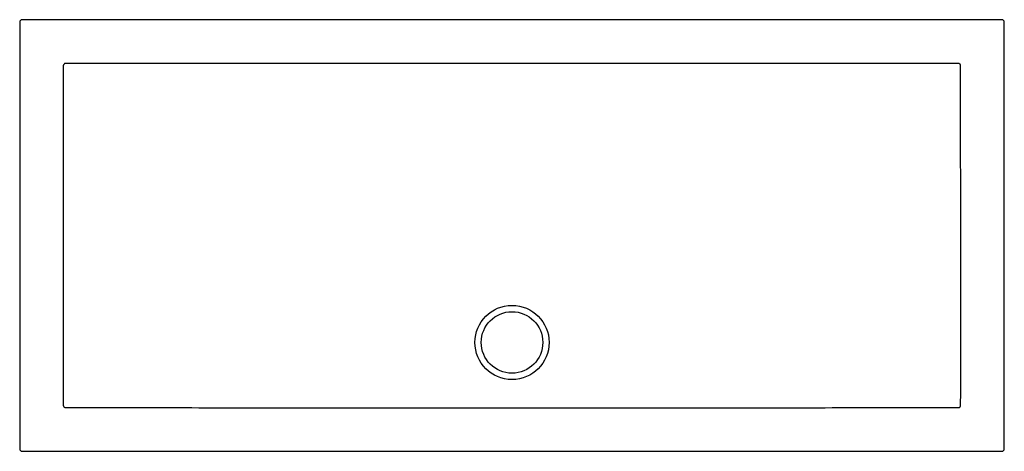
# Model space of a CAD drawing. Header units: millimetres. Extents: x 5390.89 to 5392.49, y 2595.07 to 2595.77.
import ezdxf

# ---------------------------------------------------------------- set-up
doc = ezdxf.new("R2010")
doc.units = ezdxf.units.MM
doc.layers.add('SANINDUSA', color=3, linetype='Continuous')

msp = doc.modelspace()

# ---------------------------------------------------------------- linework, layer by layer
at = {"layer": 'SANINDUSA'}
for p, q in [((5390.8895, 2595.7675), (5390.8895, 2595.3709)), ((5392.4867, 2595.7715), (5390.8935, 2595.7715)), ((5392.4907, 2595.3405), (5392.4907, 2595.7675)), ((5390.8895, 2595.3905), (5390.8895, 2595.0743)), ((5392.4907, 2595.0743), (5392.4907, 2595.3405)), ((5390.8935, 2595.0703), (5392.4867, 2595.0703))]:
    msp.add_line(p, q, dxfattribs=at)
at = {"layer": 'SANINDUSA', "flags": 128}
for points in [[(5392.4198, 2595.3405), (5392.4198, 2595.3639), (5392.4197, 2595.6955)], [(5392.4198, 2595.2459), (5392.4198, 2595.2539), (5392.4198, 2595.2859), (5392.4198, 2595.3405)]]:
    msp.add_lwpolyline(points, dxfattribs=at)
at = {"layer": 'SANINDUSA'}
for radius in [0.0603, 0.05]:
    msp.add_circle((5391.6901, 2595.2471), radius, dxfattribs=at)
for centre, major_axis in [((5390.8935, 2595.7675), (-0.00283, 0.00283)), ((5392.4867, 2595.7675), (0.00283, 0.00283)), ((5390.8935, 2595.0743), (-0.00283, -0.00283)), ((5392.4867, 2595.0743), (0.00283, -0.00283))]:
    msp.add_ellipse(centre, major_axis=major_axis, ratio=0.999695, start_param=5.497939, end_param=7.068431, dxfattribs=at)
for points, knots in [([(5390.9641, 2595.7005), (5390.9639, 2595.7005), (5390.9636, 2595.7005), (5390.9632, 2595.7004), (5390.9629, 2595.7003), (5390.9625, 2595.7002), (5390.9623, 2595.7), (5390.9619, 2595.6998), (5390.9617, 2595.6996), (5390.9612, 2595.6991), (5390.9609, 2595.6987), (5390.9606, 2595.698), (5390.9605, 2595.6978), (5390.9604, 2595.6973), (5390.9604, 2595.6971), (5390.9604, 2595.6968)], [0, 0, 0, 0, 0.125, 0.125, 0.25, 0.25, 0.375, 0.375, 0.5, 0.5, 0.75, 0.75, 0.875, 0.875, 1, 1, 1, 1]), ([(5390.9604, 2595.6955), (5390.9604, 2595.6122), (5390.9604, 2595.5289), (5390.9604, 2595.4207), (5390.9604, 2595.3958), (5390.9604, 2595.3709)], [0, 0, 0, 0, 0.5, 0.5, 0.6497097, 0.6497097, 0.6497097, 0.6497097]), ([(5391.6901, 2595.7006), (5391.6297, 2595.7006), (5391.5693, 2595.7006), (5391.4486, 2595.7006), (5391.3882, 2595.7006), (5391.207, 2595.7006), (5391.0863, 2595.7006), (5390.9655, 2595.7005)], [0, 0, 0, 0, 0.25, 0.25, 0.5, 0.5, 1, 1, 1, 1]), ([(5392.4147, 2595.7005), (5392.2939, 2595.7006), (5392.1731, 2595.7006), (5391.992, 2595.7006), (5391.9316, 2595.7006), (5391.8108, 2595.7006), (5391.7505, 2595.7006), (5391.6901, 2595.7006)], [0, 0, 0, 0, 0.5, 0.5, 0.75, 0.75, 1, 1, 1, 1]), ([(5392.4197, 2595.6968), (5392.4197, 2595.6971), (5392.4197, 2595.6973), (5392.4196, 2595.6978), (5392.4196, 2595.698), (5392.4194, 2595.6985), (5392.4193, 2595.6987), (5392.419, 2595.6991), (5392.4188, 2595.6993), (5392.4183, 2595.6998), (5392.4179, 2595.7001), (5392.4172, 2595.7003), (5392.417, 2595.7004), (5392.4165, 2595.7005), (5392.4163, 2595.7005), (5392.416, 2595.7005)], [0, 0, 0, 0, 0.125, 0.125, 0.25, 0.25, 0.375, 0.375, 0.5, 0.5, 0.75, 0.75, 0.875, 0.875, 1, 1, 1, 1]), ([(5390.9604, 2595.1449), (5390.9604, 2595.1447), (5390.9604, 2595.1444), (5390.9605, 2595.144), (5390.9606, 2595.1437), (5390.9608, 2595.1433), (5390.9609, 2595.1431), (5390.9612, 2595.1427), (5390.9613, 2595.1425), (5390.9618, 2595.142), (5390.9623, 2595.1417), (5390.9629, 2595.1414), (5390.9632, 2595.1413), (5390.9636, 2595.1412), (5390.9639, 2595.1412), (5390.9641, 2595.1412)], [0, 0, 0, 0, 0.125, 0.125, 0.25, 0.25, 0.375, 0.375, 0.5, 0.5, 0.75, 0.75, 0.875, 0.875, 1, 1, 1, 1]), ([(5390.9655, 2595.1412), (5390.9957, 2595.1412), (5391.0259, 2595.1412), (5391.0863, 2595.1412), (5391.1164, 2595.1412), (5391.207, 2595.1411), (5391.2674, 2595.1411), (5391.358, 2595.1411), (5391.3882, 2595.1411), (5391.4486, 2595.1411), (5391.4787, 2595.1411), (5391.524, 2595.1411), (5391.5391, 2595.1411), (5391.5693, 2595.1411), (5391.5844, 2595.1411), (5391.6071, 2595.1411), (5391.6146, 2595.1411), (5391.6297, 2595.1411), (5391.6372, 2595.1411), (5391.6523, 2595.1411), (5391.6599, 2595.1411), (5391.675, 2595.1411), (5391.6825, 2595.1411), (5391.6976, 2595.1411), (5391.7052, 2595.1411), (5391.7203, 2595.1411), (5391.7278, 2595.1411), (5391.7429, 2595.1411), (5391.7505, 2595.1411), (5391.7656, 2595.1411), (5391.7731, 2595.1411), (5391.7957, 2595.1411), (5391.8108, 2595.1411), (5391.841, 2595.1411), (5391.8561, 2595.1411), (5391.9014, 2595.1411), (5391.9316, 2595.1411), (5391.992, 2595.1411), (5392.0222, 2595.1411), (5392.1128, 2595.1411), (5392.1731, 2595.1411), (5392.2637, 2595.1412), (5392.2939, 2595.1412), (5392.3543, 2595.1412), (5392.3845, 2595.1412), (5392.4147, 2595.1412)], [0, 0, 0, 0, 0.0625, 0.0625, 0.125, 0.125, 0.25, 0.25, 0.3125, 0.3125, 0.375, 0.375, 0.40625, 0.40625, 0.4375, 0.4375, 0.453125, 0.453125, 0.46875, 0.46875, 0.484375, 0.484375, 0.5, 0.5, 0.515625, 0.515625, 0.53125, 0.53125, 0.546875, 0.546875, 0.5625, 0.5625, 0.59375, 0.59375, 0.625, 0.625, 0.6875, 0.6875, 0.75, 0.75, 0.875, 0.875, 0.9375, 0.9375, 1, 1, 1, 1]), ([(5392.416, 2595.1412), (5392.4163, 2595.1412), (5392.4165, 2595.1412), (5392.417, 2595.1413), (5392.4172, 2595.1414), (5392.4177, 2595.1416), (5392.4179, 2595.1417), (5392.4183, 2595.142), (5392.4185, 2595.1421), (5392.419, 2595.1426), (5392.4193, 2595.1431), (5392.4196, 2595.1437), (5392.4196, 2595.144), (5392.4197, 2595.1444), (5392.4197, 2595.1447), (5392.4197, 2595.1449)], [0, 0, 0, 0, 0.125, 0.125, 0.25, 0.25, 0.375, 0.375, 0.5, 0.5, 0.75, 0.75, 0.875, 0.875, 1, 1, 1, 1])]:
    msp.add_open_spline(points, degree=3, knots=knots, dxfattribs=at)
for points in [[(5390.9604, 2595.6968), (5390.9604, 2595.6964), (5390.9604, 2595.6959), (5390.9604, 2595.6955)], [(5390.9655, 2595.7005), (5390.965, 2595.7005), (5390.9646, 2595.7005), (5390.9641, 2595.7005)], [(5392.416, 2595.7005), (5392.4156, 2595.7005), (5392.4151, 2595.7005), (5392.4147, 2595.7005)], [(5392.4197, 2595.6955), (5392.4197, 2595.6959), (5392.4197, 2595.6964), (5392.4197, 2595.6968)], [(5390.9604, 2595.3905), (5390.9604, 2595.3423), (5390.9604, 2595.2941), (5390.9604, 2595.2459)], [(5390.9604, 2595.2459), (5390.9604, 2595.2127), (5390.9604, 2595.1795), (5390.9604, 2595.1463)], [(5392.4197, 2595.1463), (5392.4198, 2595.1795), (5392.4198, 2595.2127), (5392.4198, 2595.2459)], [(5390.9604, 2595.1463), (5390.9604, 2595.1458), (5390.9604, 2595.1454), (5390.9604, 2595.1449)], [(5390.9641, 2595.1412), (5390.9646, 2595.1412), (5390.965, 2595.1412), (5390.9655, 2595.1412)], [(5392.4147, 2595.1412), (5392.4151, 2595.1412), (5392.4156, 2595.1412), (5392.416, 2595.1412)], [(5392.4197, 2595.1449), (5392.4197, 2595.1454), (5392.4197, 2595.1458), (5392.4197, 2595.1463)]]:
    msp.add_open_spline(points, degree=3, dxfattribs=at)

doc.saveas('drawing.dxf')
